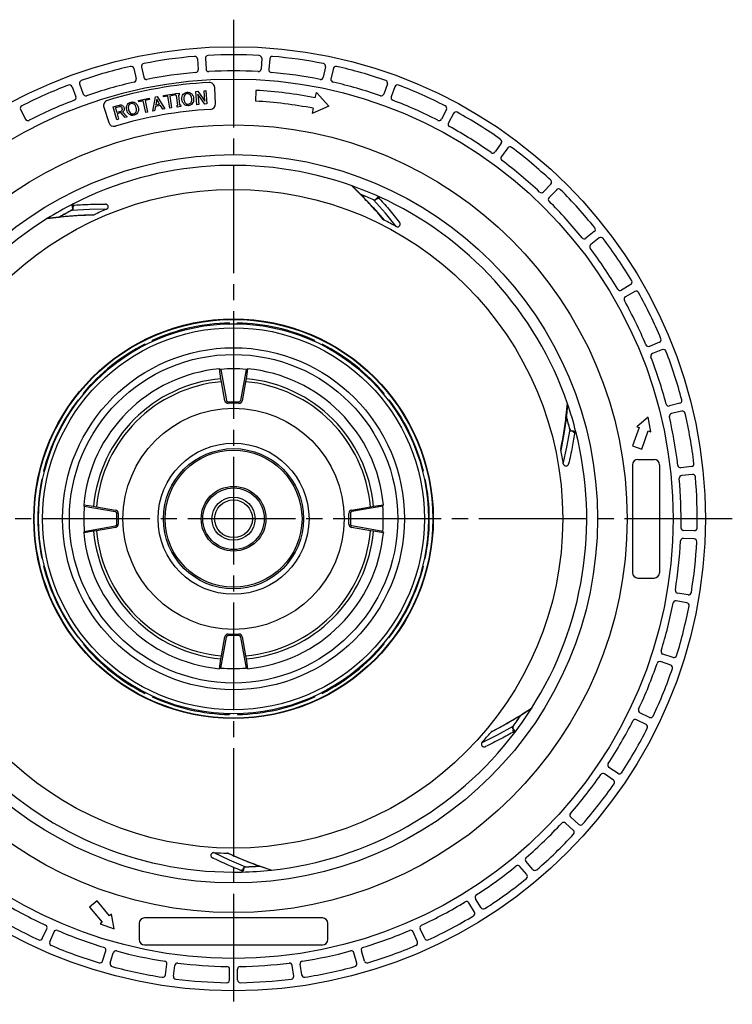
# Model space of a CAD drawing. Header units: millimetres. Extents: x 0 to 594, y 0 to 420.
# Tile 2 of 4: x 87 to 219, y 142 to 325. Entities that reach past the tile are written whole.
import ezdxf

# ---------------------------------------------------------------- set-up
doc = ezdxf.new("R2010")
doc.units = ezdxf.units.MM
doc.linetypes.add('CENTER', pattern=[27, 20, -2, 3, -2])

msp = doc.modelspace()

# ---------------------------------------------------------------- linework, layer by layer
at = {"color": 7, "linetype": 'CENTER'}
for p, q in [((127, 325), (127, 140)), ((219.5, 232.5), (34.5, 232.5))]:
    msp.add_line(p, q, dxfattribs=at)
at = {"color": 7}
for p, q in [((120.29, 317.73), (120.45, 315.74)), ((121.78, 317.84), (121.9, 315.84)), ((132.22, 317.84), (132.1, 315.84)), ((133.71, 317.73), (133.55, 315.74)), ((108.49, 315.97), (108.93, 314.02)), ((109.95, 316.28), (110.35, 314.32)), ((144.05, 316.28), (143.65, 314.32)), ((145.51, 315.97), (145.07, 314.02)), ((97.06, 312.58), (97.76, 310.71)), ((98.46, 313.09), (99.13, 311.21)), ((123.64, 309.42), (123.51, 312.42)), ((155.54, 313.09), (154.87, 311.21)), ((156.94, 312.58), (156.24, 310.71)), ((109.4, 310.05), (111.34, 310.47)), ((111.34, 310.47), (111.4, 310.2)), ((112.01, 308.07), (112.53, 310.71)), ((112.53, 310.71), (112.81, 310.76)), ((112.75, 310.26), (112.57, 309.22)), ((113.3, 309.35), (112.75, 310.26)), ((112.81, 310.76), (114.23, 308.48)), ((113.99, 310.95), (115.96, 311.25)), ((114.03, 310.68), (113.99, 310.95)), ((114.84, 310.8), (114.03, 310.68)), ((115.17, 308.62), (114.84, 310.8)), ((116, 310.98), (115.18, 310.85)), ((115.18, 310.85), (115.51, 308.67)), ((115.96, 311.25), (116, 310.98)), ((116.24, 311.29), (116.89, 311.37)), ((116.29, 310.94), (116.24, 311.29)), ((116.43, 310.96), (116.29, 310.94)), ((116.67, 309.17), (116.43, 310.96)), ((116.93, 311.03), (116.78, 311.01)), ((116.78, 311.01), (117.01, 309.21)), ((116.89, 311.37), (116.93, 311.03)), ((120.01, 311.72), (120.38, 311.74)), ((120.2, 309.24), (120.01, 311.72)), ((120.38, 311.74), (121.68, 309.88)), ((121.7, 309.36), (120.39, 311.22)), ((120.39, 311.22), (120.54, 309.27)), ((121.53, 311.83), (121.87, 311.86)), ((121.68, 309.88), (121.53, 311.83)), ((121.87, 311.86), (122.06, 309.38)), ((131.16, 311.89), (131.06, 309.89)), ((142.17, 310.54), (142.36, 311.52)), ((142.36, 311.52), (144.66, 308.99)), ((102.95, 308.79), (103.85, 305.93)), ((104.67, 308.83), (105.86, 309.17)), ((105.34, 306.45), (104.67, 308.83)), ((105.87, 308.87), (105.09, 308.65)), ((105.09, 308.65), (105.32, 307.84)), ((109.46, 309.78), (109.4, 310.05)), ((110.25, 309.95), (109.46, 309.78)), ((110.71, 307.8), (110.25, 309.95)), ((111.4, 310.2), (110.59, 310.02)), ((110.59, 310.02), (111.06, 307.87)), ((112.52, 308.92), (112.35, 308.13)), ((113.45, 309.09), (112.52, 308.92)), ((112.57, 309.22), (113.3, 309.35)), ((113.89, 308.42), (113.45, 309.09)), ((114.23, 308.48), (113.89, 308.42)), ((115.51, 308.67), (115.17, 308.62)), ((116.53, 309.15), (116.67, 309.17)), ((116.57, 308.81), (116.53, 309.15)), ((117.22, 308.89), (116.57, 308.81)), ((117.01, 309.21), (117.17, 309.23)), ((117.17, 309.23), (117.22, 308.89)), ((120.54, 309.27), (120.2, 309.24)), ((122.06, 309.38), (121.7, 309.36)), ((144.66, 308.99), (141.6, 307.59)), ((141.79, 308.58), (141.6, 307.59)), ((87.52, 308.34), (88.44, 306.56)), ((105.32, 307.84), (106.14, 308.07)), ((106.12, 307.77), (105.39, 307.57)), ((105.39, 307.57), (105.68, 306.54)), ((106.91, 306.89), (106.12, 307.77)), ((106.41, 307.91), (107.26, 306.99)), ((107.26, 306.99), (106.91, 306.89)), ((111.06, 307.87), (110.71, 307.8)), ((112.35, 308.13), (112.01, 308.07)), ((166.48, 308.34), (165.56, 306.56)), ((167.8, 307.64), (166.84, 305.88)), ((105.68, 306.54), (105.34, 306.45)), ((176.65, 302.11), (175.49, 300.48)), ((177.86, 301.23), (176.67, 299.62)), ((150.5, 292.67), (148.87, 294.27)), ((148.98, 294.2), (150.53, 292.68)), ((185.85, 294.52), (184.48, 293.07)), ((150.68, 292.55), (152.88, 290.22)), ((186.93, 293.48), (185.52, 292.06)), ((152.88, 290.22), (154.92, 287.86)), ((155.17, 289.12), (152.97, 291.6)), ((94.61, 288.39), (92.34, 288.12)), ((92.46, 288.15), (94.62, 288.41)), ((94.81, 288.46), (98.01, 288.72)), ((100.3, 289.82), (96.98, 289.65)), ((98.01, 288.72), (101.13, 288.84)), ((103.45, 289.85), (100.3, 289.82)), ((157.15, 286.67), (155.17, 289.12)), ((193.91, 285.72), (192.35, 284.48)), ((194.83, 284.55), (193.24, 283.33)), ((200.67, 275.89), (198.94, 274.88)), ((201.41, 274.6), (199.67, 273.62)), ((126.25, 268.64), (126.25, 268.79)), ((127.75, 268.64), (127.75, 268.79)), ((110.64, 264.74), (110.58, 264.87)), ((111.99, 265.39), (111.93, 265.52)), ((142.01, 265.39), (142.07, 265.52)), ((143.36, 264.74), (143.42, 264.87)), ((205.99, 265.22), (204.14, 264.45)), ((206.55, 263.84), (204.69, 263.1)), ((124.67, 258.46), (124.41, 260.29)), ((124.41, 260.29), (124.42, 260.29)), ((124.42, 260.29), (124.46, 260.21)), ((124.66, 260.18), (125.68, 254.42)), ((129.34, 260.18), (128.32, 254.42)), ((129.59, 260.29), (129.33, 258.46)), ((129.54, 260.21), (129.58, 260.29)), ((129.58, 260.29), (129.59, 260.29)), ((124.77, 257.9), (124.67, 258.46)), ((124.78, 257.9), (124.77, 257.9)), ((125.4, 254.37), (124.78, 257.9)), ((129.22, 257.9), (128.6, 254.37)), ((129.23, 257.9), (129.22, 257.9)), ((129.33, 258.46), (129.23, 257.9)), ((99.21, 255.62), (99.09, 255.71)), ((154.79, 255.62), (154.91, 255.71)), ((98.28, 254.45), (98.16, 254.54)), ((126, 254.17), (128, 254.17)), ((155.72, 254.45), (155.84, 254.54)), ((188.7, 251.64), (188.93, 253.91)), ((188.94, 253.79), (188.72, 251.62)), ((209.78, 253.91), (207.84, 253.41)), ((210.14, 252.46), (208.19, 251.99)), ((188.72, 251.43), (188.26, 248.25)), ((203.9, 251.34), (201.77, 249.55)), ((204.38, 248.61), (203.9, 251.34)), ((188.26, 248.25), (187.69, 245.18)), ((188.83, 245.78), (189.4, 249.05)), ((202.23, 249.39), (201, 246.01)), ((201.77, 249.55), (202.23, 249.39)), ((202.69, 245.39), (203.92, 248.77)), ((203.92, 248.77), (204.38, 248.61)), ((188.16, 242.7), (188.83, 245.78)), ((201, 246.01), (202.69, 245.39)), ((161.79, 242.86), (161.65, 242.82)), ((202, 243.5), (205, 243.5)), ((91.93, 241.27), (91.78, 241.31)), ((162.07, 241.27), (162.22, 241.31)), ((201, 242.5), (201, 222.5)), ((206, 242.5), (206, 222.5)), ((211.95, 242.18), (209.96, 241.95)), ((91.6, 239.81), (91.45, 239.84)), ((162.4, 239.81), (162.55, 239.84)), ((212.1, 240.69), (210.11, 240.5)), ((99.21, 235.09), (101.04, 234.83)), ((99.21, 235.08), (99.21, 235.09)), ((99.29, 235.04), (99.21, 235.08)), ((99.32, 234.84), (105.08, 233.82)), ((101.04, 234.83), (101.6, 234.73)), ((101.6, 234.73), (101.6, 234.72)), ((101.6, 234.72), (105.13, 234.1)), ((148.87, 234.1), (152.4, 234.72)), ((154.68, 234.84), (148.92, 233.82)), ((152.4, 234.73), (152.96, 234.83)), ((152.4, 234.72), (152.4, 234.73)), ((152.96, 234.83), (154.79, 235.09)), ((154.79, 235.08), (154.71, 235.04)), ((154.79, 235.09), (154.79, 235.08)), ((105.33, 231.5), (105.33, 233.5)), ((148.67, 233.5), (148.67, 231.5)), ((101.04, 230.17), (99.21, 229.91)), ((99.21, 229.92), (99.29, 229.96)), ((99.32, 230.16), (105.08, 231.18)), ((101.6, 230.27), (101.04, 230.17)), ((105.13, 230.9), (101.6, 230.28)), ((101.6, 230.28), (101.6, 230.27)), ((152.4, 230.28), (148.87, 230.9)), ((154.68, 230.16), (148.92, 231.18)), ((152.4, 230.27), (152.4, 230.28)), ((152.96, 230.17), (152.4, 230.27)), ((154.79, 229.91), (152.96, 230.17)), ((154.71, 229.96), (154.79, 229.92)), ((212.47, 230.26), (210.47, 230.31)), ((99.21, 229.91), (99.21, 229.92)), ((154.79, 229.92), (154.79, 229.91)), ((212.42, 228.77), (210.42, 228.86)), ((91.6, 225.19), (91.45, 225.16)), ((162.4, 225.19), (162.55, 225.16)), ((91.93, 223.73), (91.78, 223.69)), ((162.07, 223.73), (162.22, 223.69)), ((202, 221.5), (205, 221.5)), ((211.07, 216.92), (209.1, 217.28)), ((211.33, 218.39), (209.35, 218.72)), ((98.28, 210.55), (98.16, 210.46)), ((124.66, 204.82), (125.68, 210.58)), ((124.78, 207.1), (125.4, 210.63)), ((128, 210.83), (126, 210.83)), ((128.32, 210.58), (129.34, 204.82)), ((128.6, 210.63), (129.22, 207.1)), ((155.72, 210.55), (155.84, 210.46)), ((99.21, 209.38), (99.09, 209.29)), ((154.79, 209.38), (154.91, 209.29)), ((124.41, 204.71), (124.67, 206.54)), ((124.67, 206.54), (124.77, 207.1)), ((124.77, 207.1), (124.78, 207.1)), ((129.22, 207.1), (129.23, 207.1)), ((129.23, 207.1), (129.33, 206.54)), ((129.33, 206.54), (129.59, 204.71)), ((208.54, 206.79), (206.63, 207.39)), ((124.42, 204.71), (124.41, 204.71)), ((124.46, 204.79), (124.42, 204.71)), ((129.58, 204.71), (129.54, 204.79)), ((129.59, 204.71), (129.58, 204.71)), ((208.08, 205.37), (206.18, 206.01)), ((110.64, 200.26), (110.58, 200.13)), ((111.99, 199.61), (111.93, 199.48)), ((142.01, 199.61), (142.07, 199.48)), ((143.36, 200.26), (143.42, 200.13)), ((182.27, 197.34), (180.43, 196.17)), ((180.44, 196.2), (182.36, 197.43)), ((126.25, 196.36), (126.25, 196.21)), ((127.75, 196.36), (127.75, 196.21)), ((180.28, 196.05), (177.51, 194.43)), ((204.17, 195.69), (202.36, 196.55)), ((177.51, 194.43), (174.76, 192.96)), ((175.93, 192.44), (178.84, 194.03)), ((203.52, 194.35), (201.73, 195.24)), ((173.1, 191.05), (175.93, 192.44)), ((198.3, 185.31), (196.63, 186.41)), ((197.46, 184.07), (195.81, 185.21)), ((191.03, 175.85), (189.54, 177.17)), ((190.04, 174.74), (188.56, 176.09)), ((123.34, 170.61), (126.19, 169.27)), ((128.72, 169.27), (125.86, 170.51)), ((126.19, 169.27), (129.25, 167.98)), ((131.72, 168.12), (128.72, 169.27)), ((133.97, 167.37), (131.91, 168.07)), ((131.93, 168.09), (134.09, 167.35)), ((181.38, 166.53), (180.11, 168.07)), ((182.53, 167.49), (181.23, 169.01)), ((101.7, 161.66), (100.32, 160.5)), ((104.01, 158.9), (101.7, 161.66)), ((171.67, 159.6), (170.63, 161.31)), ((172.94, 160.39), (171.86, 162.08)), ((100.32, 160.5), (102.63, 157.75)), ((104.38, 159.22), (104.01, 158.9)), ((104.86, 156.49), (104.38, 159.22)), ((102.63, 157.75), (102.26, 157.43)), ((102.26, 157.43), (104.86, 156.49)), ((109.5, 157.5), (109.5, 154.5)), ((143.5, 158.5), (110.5, 158.5)), ((144.5, 154.5), (144.5, 157.5)), ((91.54, 154.7), (92.37, 156.52)), ((92.91, 154.09), (93.71, 155.93)), ((161.09, 154.09), (160.29, 155.93)), ((162.46, 154.7), (161.63, 156.52)), ((110.5, 153.5), (143.5, 153.5)), ((102.72, 150.52), (103.29, 152.44)), ((104.15, 150.11), (104.69, 152.04)), ((149.85, 150.11), (149.31, 152.04)), ((151.28, 150.52), (150.71, 152.44)), ((114.36, 147.94), (114.66, 149.92)), ((115.84, 147.73), (116.1, 149.72)), ((138.16, 147.73), (137.9, 149.72)), ((139.64, 147.94), (139.34, 149.92)), ((126.25, 147), (126.27, 149)), ((127.75, 147), (127.73, 149))]:
    msp.add_line(p, q, dxfattribs=at)
at = {"color": 7, "flags": 128}
for points in [[(150.69, 292.57), (150.68, 292.57), (150.68, 292.56), (150.68, 292.56), (150.68, 292.56), (150.68, 292.56), (150.68, 292.56), (150.68, 292.56), (150.68, 292.55)], [(152.98, 291.62), (152.97, 291.61), (152.97, 291.61), (152.97, 291.61), (152.97, 291.61), (152.97, 291.6), (152.97, 291.6), (152.97, 291.6), (152.97, 291.6)], [(94.8, 288.47), (94.8, 288.47), (94.81, 288.47), (94.81, 288.46), (94.81, 288.46), (94.81, 288.46), (94.81, 288.46), (94.81, 288.46), (94.81, 288.46)], [(96.98, 289.67), (96.98, 289.66), (96.98, 289.66), (96.98, 289.66), (96.98, 289.66), (96.98, 289.65), (96.98, 289.65), (96.98, 289.65), (96.98, 289.65)], [(188.73, 251.44), (188.73, 251.43), (188.73, 251.43), (188.72, 251.43), (188.72, 251.43), (188.72, 251.43), (188.72, 251.43), (188.72, 251.43), (188.72, 251.43)], [(189.41, 249.05), (189.41, 249.05), (189.41, 249.05), (189.41, 249.05), (189.4, 249.05), (189.4, 249.05), (189.4, 249.05), (189.4, 249.05), (189.4, 249.05)], [(180.29, 196.04), (180.29, 196.04), (180.29, 196.04), (180.29, 196.05), (180.28, 196.05), (180.28, 196.05), (180.28, 196.05), (180.28, 196.05), (180.28, 196.05)], [(178.85, 194.02), (178.85, 194.02), (178.85, 194.03), (178.85, 194.03), (178.84, 194.03), (178.84, 194.03), (178.84, 194.03), (178.84, 194.03), (178.84, 194.03)], [(131.72, 168.1), (131.72, 168.1), (131.72, 168.11), (131.72, 168.11), (131.72, 168.11), (131.72, 168.12), (131.72, 168.12), (131.72, 168.12), (131.72, 168.12)]]:
    msp.add_lwpolyline(points, dxfattribs=at)
at = {"color": 7}
for radius in [87.5, 81.5, 73, 67.5, 61.05, 37.04, 36.95, 36.15, 35.4, 31.7, 30.45, 20.5, 14, 13, 12.7, 6, 5.7, 4, 3.5]:
    msp.add_circle((127, 232.5), radius, dxfattribs=at)
for centre, radius, start, end in [((127, 232.5), 86, 94.8351, 101.1649), ((119.79, 317.7), 0.5, 4.5, 94.8351), ((122.28, 317.87), 0.5, 93.1649, 183.5), ((127, 232.5), 86, 86.8351, 93.1649), ((131.72, 317.87), 0.5, 356.5, 86.8351), ((134.21, 317.7), 0.5, 85.1649, 175.5), ((127, 232.5), 86, 78.8351, 85.1649), ((127, 232.5), 86, 102.8351, 109.1649), ((108.01, 315.86), 0.5, 12.5, 102.8351), ((110.44, 316.38), 0.5, 101.1649, 191.5), ((119.95, 315.7), 0.5, 274.8431, 4.5), ((122.4, 315.87), 0.5, 183.5, 273.1569), ((131.6, 315.87), 0.5, 266.8431, 356.5), ((134.05, 315.7), 0.5, 175.5, 265.1569), ((143.56, 316.38), 0.5, 348.5, 78.8351), ((145.99, 315.86), 0.5, 77.1649, 167.5), ((127, 232.5), 86, 70.8351, 77.1649), ((108.44, 313.91), 0.5, 282.8431, 12.5), ((110.84, 314.42), 0.5, 191.5, 281.1569), ((127, 232.5), 83, 94.8431, 101.1569), ((127, 232.5), 83, 86.8431, 93.1569), ((127, 232.5), 83, 78.8431, 85.1569), ((143.16, 314.42), 0.5, 258.8431, 348.5), ((145.56, 313.91), 0.5, 167.5, 257.1569), ((127, 232.5), 86, 110.8351, 117.1649), ((96.59, 312.41), 0.5, 20.5, 110.8351), ((98.93, 313.26), 0.5, 109.1649, 199.5), ((127, 232.5), 83, 102.8431, 109.1569), ((127, 232.5), 81, 93.2162, 106.7838), ((122.51, 312.37), 1, 2.5, 93.2162), ((127, 232.5), 83, 70.8431, 77.1569), ((155.07, 313.26), 0.5, 340.5, 70.8351), ((157.41, 312.41), 0.5, 69.1649, 159.5), ((127, 232.5), 86, 62.8351, 69.1649), ((97.29, 310.54), 0.5, 290.8431, 20.5), ((99.6, 311.38), 0.5, 199.5, 289.1569), ((127, 232.5), 79.5, 79, 87), ((154.4, 311.38), 0.5, 250.8431, 340.5), ((156.71, 310.54), 0.5, 159.5, 249.1569), ((87.96, 308.57), 0.5, 117.1649, 207.5), ((127, 232.5), 83, 110.8431, 117.1569), ((103.9, 309.09), 1, 106.7838, 197.5), ((122.64, 309.38), 1, 273.2441, 2.5), ((127, 232.5), 77.5, 79, 87), ((127, 232.5), 83, 62.8431, 69.1569), ((166.04, 308.57), 0.5, 332.5, 62.8351), ((127, 232.5), 76, 93.2441, 106.7559), ((168.24, 307.4), 0.5, 61.1649, 151.5), ((127, 232.5), 86, 54.8351, 61.1649), ((88.89, 306.79), 0.5, 207.5, 297.1569), ((104.8, 306.23), 1, 197.5, 286.7559), ((165.11, 306.79), 0.5, 242.8431, 332.5), ((167.28, 305.64), 0.5, 151.5, 241.1569), ((127, 232.5), 83, 54.8431, 61.1569), ((176.24, 302.4), 0.5, 324.5, 54.8351), ((178.26, 300.93), 0.5, 53.1649, 143.5), ((127, 232.5), 86, 46.8351, 53.1649), ((175.08, 300.77), 0.5, 234.8431, 324.5), ((177.07, 299.32), 0.5, 143.5, 233.1569), ((127, 232.5), 65.5, 70.3957, 117.0861), ((127, 232.5), 83, 46.8431, 53.1569), ((127, 232.5), 65.5, 65.6575, 70.3957), ((185.49, 294.86), 0.5, 316.5, 46.8351), ((150.51, 292.7), 0.0252, 242.6818, 308.4622), ((127, 232.5), 64.55, 66.2799, 68.4806), ((127, 232.5), 64.57, 66.2799, 68.4806), ((127, 232.5), 65.5, 18.9671, 65.6575), ((184.11, 293.41), 0.5, 226.8431, 316.5), ((185.88, 291.7), 0.5, 135.5, 225.1569), ((187.28, 293.13), 0.5, 45.1649, 135.5), ((127, 232.5), 86, 38.8351, 45.1649), ((127, 232.5), 65.5, 117.0861, 121.8243), ((97.13, 290.22), 0.0567, 289.2232, 359.4592), ((153.5, 291.84), 0.0567, 237.7981, 308.0304), ((127, 232.5), 83, 38.8431, 45.1569), ((94.6, 288.41), 0.0252, 294.1131, 359.8868), ((127, 232.5), 64.57, 117.7085, 119.9092), ((127, 232.5), 64.55, 117.7085, 119.9092), ((127, 232.5), 62, 112.3263, 114.6628), ((127, 232.5), 65.5, 121.8243, 168.5146), ((127, 232.5), 62, 60.8978, 63.2342), ((193.6, 286.12), 0.5, 308.5, 38.8351), ((192.04, 284.87), 0.5, 218.8431, 308.5), ((193.55, 282.93), 0.5, 127.5, 217.1569), ((195.13, 284.15), 0.5, 37.1649, 127.5), ((127, 232.5), 86, 30.8351, 37.1649), ((127, 232.5), 83, 30.8431, 37.1569), ((200.41, 276.32), 0.5, 300.5, 30.8351), ((198.69, 275.31), 0.5, 210.8431, 300.5), ((201.66, 274.17), 0.5, 29.1649, 119.5), ((127, 232.5), 86, 22.8351, 29.1649), ((199.92, 273.18), 0.5, 119.5, 209.1569), ((127, 232.5), 83, 22.8431, 29.1569), ((127, 232.5), 36.3, 91.1839, 114.5304), ((127, 232.5), 36.3, 65.4696, 88.8161), ((127, 232.5), 36.3, 116.8982, 140.2447), ((127, 232.5), 36.3, 39.7553, 63.1018), ((203.95, 264.92), 0.5, 202.8431, 292.5), ((205.8, 265.68), 0.5, 292.5, 22.8351), ((204.87, 262.64), 0.5, 111.5, 201.1569), ((206.73, 263.37), 0.5, 21.1649, 111.5), ((127, 232.5), 86, 14.8351, 21.1649), ((127, 232.5), 83, 14.8431, 21.1569), ((127, 232.5), 27.91, 95.315, 174.685), ((127, 232.5), 27.78, 85.1765, 94.8235), ((127, 232.5), 27.91, 5.315, 84.685), ((127, 232.5), 26.06, 95.1316, 174.8684), ((127, 232.5), 25.5, 95.0243, 174.9757), ((127, 232.5), 25.5, 5.0243, 84.9757), ((127, 232.5), 26.06, 5.1316, 84.8684), ((127, 232.5), 36.3, 142.6125, 165.959), ((125.98, 254.48), 0.594, 190, 272.6446), ((127, 232.5), 21.41, 87.3554, 92.6446), ((128.02, 254.48), 0.594, 267.3554, 350), ((127, 232.5), 36.3, 14.041, 37.3875), ((127, 232.5), 65.5, 14.2289, 18.9671), ((207.71, 253.89), 0.5, 194.8431, 284.5), ((209.65, 254.39), 0.5, 284.5, 14.8351), ((208.31, 251.51), 0.5, 103.5, 193.1569), ((210.25, 251.97), 0.5, 13.1649, 103.5), ((127, 232.5), 86, 6.8351, 13.1649), ((188.72, 251.65), 0.0252, 191.2569, 257.0268), ((127, 232.5), 64.55, 14.8513, 17.0521), ((127, 232.5), 64.57, 14.8513, 17.0521), ((127, 232.5), 83, 6.8431, 13.1569), ((127, 232.5), 65.5, 327.5386, 14.2289), ((189.92, 248.78), 0.0567, 186.3641, 256.6), ((127, 232.5), 62, 9.4692, 11.8057), ((202, 242.5), 1, 90, 180), ((205, 242.5), 1, 0, 90), ((211.89, 242.68), 0.5, 276.5, 6.8351), ((209.91, 242.45), 0.5, 186.8431, 276.5), ((127, 232.5), 36.3, 168.3267, 191.6733), ((127, 232.5), 36.3, 348.3267, 11.6733), ((210.16, 240.01), 0.5, 95.5, 185.1569), ((127, 232.5), 83, 358.8431, 5.1569), ((212.15, 240.2), 0.5, 5.1649, 95.5), ((127, 232.5), 86, 358.8351, 5.1649), ((127, 232.5), 27.78, 175.1765, 184.8235), ((105.02, 233.52), 0.594, 357.3554, 80), ((148.98, 233.52), 0.594, 100, 182.6446), ((127, 232.5), 27.78, 355.1765, 4.8235), ((127, 232.5), 21.41, 177.3554, 182.6446), ((127, 232.5), 21.41, 357.3554, 2.6446), ((127, 232.5), 26.06, 185.1316, 264.8684), ((127, 232.5), 25.5, 185.0243, 264.9757), ((105.02, 231.48), 0.594, 280, 2.6446), ((127, 232.5), 25.5, 275.0243, 354.9757), ((127, 232.5), 26.06, 275.1316, 354.8684), ((148.98, 231.48), 0.594, 177.3554, 260), ((210.48, 230.81), 0.5, 178.8431, 268.5), ((212.48, 230.76), 0.5, 268.5, 358.8351), ((127, 232.5), 27.91, 185.315, 264.685), ((127, 232.5), 27.91, 275.315, 354.685), ((127, 232.5), 83, 350.8431, 357.1569), ((210.4, 228.36), 0.5, 87.5, 177.1569), ((127, 232.5), 86, 350.8351, 357.1649), ((212.4, 228.27), 0.5, 357.1649, 87.5), ((127, 232.5), 36.3, 194.041, 217.3875), ((127, 232.5), 36.3, 322.6125, 345.959), ((202, 222.5), 1, 180, 270), ((205, 222.5), 1, 270, 0), ((209.44, 219.21), 0.5, 170.8431, 260.5), ((209.01, 216.79), 0.5, 79.5, 169.1569), ((211.41, 218.88), 0.5, 260.5, 350.8351), ((127, 232.5), 83, 342.8431, 349.1569), ((127, 232.5), 86, 342.8351, 349.1649), ((210.98, 216.43), 0.5, 349.1649, 79.5), ((125.98, 210.52), 0.594, 87.3554, 170), ((127, 232.5), 21.41, 267.3554, 272.6446), ((128.02, 210.52), 0.594, 10, 92.6446), ((127, 232.5), 36.3, 219.7553, 243.1018), ((127, 232.5), 36.3, 296.8982, 320.2447), ((206.78, 207.87), 0.5, 162.8431, 252.5), ((208.69, 207.27), 0.5, 252.5, 342.8351), ((127, 232.5), 27.78, 265.1765, 274.8235), ((127, 232.5), 83, 334.8431, 341.1569), ((127, 232.5), 86, 334.8351, 341.1649), ((206.02, 205.53), 0.5, 71.5, 161.1569), ((207.92, 204.9), 0.5, 341.1649, 71.5), ((127, 232.5), 36.3, 245.4696, 268.8161), ((127, 232.5), 36.3, 271.1839, 294.5304), ((127, 232.5), 65.5, 322.8004, 327.5386), ((202.58, 197), 0.5, 154.8431, 244.5), ((127, 232.5), 64.55, 323.4228, 325.6235), ((127, 232.5), 64.57, 323.4228, 325.6235), ((180.45, 196.18), 0.0252, 139.8139, 205.6025), ((201.5, 194.8), 0.5, 63.5, 153.1569), ((204.38, 196.14), 0.5, 244.5, 334.8351), ((178.95, 193.46), 0.0567, 134.944, 205.1709), ((127, 232.5), 83, 326.8431, 333.1569), ((127, 232.5), 86, 326.8351, 333.1649), ((203.29, 193.9), 0.5, 333.1649, 63.5), ((127, 232.5), 65.5, 276.11, 322.8004), ((127, 232.5), 62, 318.0406, 320.3771), ((127, 232.5), 65.5, 224.6814, 271.3718), ((196.9, 186.83), 0.5, 146.8431, 236.5), ((127, 232.5), 83, 318.8431, 325.1569), ((195.53, 184.79), 0.5, 55.5, 145.1569), ((198.57, 185.73), 0.5, 236.5, 326.8351), ((127, 232.5), 86, 318.8351, 325.1649), ((197.18, 183.66), 0.5, 325.1649, 55.5), ((189.87, 177.55), 0.5, 138.8431, 228.5), ((127, 232.5), 83, 310.8431, 317.1569), ((188.22, 175.72), 0.5, 47.5, 137.1569), ((191.37, 176.22), 0.5, 228.5, 318.8351), ((127, 232.5), 86, 310.8351, 317.1649), ((189.7, 174.37), 0.5, 317.1649, 47.5), ((127, 232.5), 62, 266.6121, 268.9485), ((127, 232.5), 64.55, 271.9942, 274.1949), ((127, 232.5), 64.57, 271.9942, 274.1949), ((112.11, 167.38), 17.15, 1.9641, 2.0226), ((131.93, 168.06), 0.0252, 88.4123, 154.1623), ((127, 232.5), 83, 302.8431, 309.1569), ((179.73, 167.75), 0.5, 39.5, 129.1569), ((181.61, 169.33), 0.5, 130.8431, 220.5), ((127, 232.5), 65.5, 271.3718, 276.11), ((128.87, 167.54), 0.0567, 83.5092, 153.7458), ((181, 166.21), 0.5, 309.1649, 39.5), ((182.91, 167.81), 0.5, 220.5, 310.8351), ((127, 232.5), 86, 302.8351, 309.1649), ((172.29, 162.35), 0.5, 122.8431, 212.5), ((127, 232.5), 83, 238.8431, 245.1569), ((127, 232.5), 83, 294.8431, 301.1569), ((170.2, 161.04), 0.5, 31.5, 121.1569), ((127, 232.5), 86, 238.8351, 245.1649), ((127, 232.5), 86, 294.8351, 301.1649), ((171.25, 159.34), 0.5, 301.1649, 31.5), ((173.36, 160.66), 0.5, 212.5, 302.8351), ((91.92, 156.73), 0.5, 335.5, 65.1569), ((110.5, 157.5), 1, 90, 180), ((143.5, 157.5), 1, 0, 90), ((162.08, 156.73), 0.5, 114.8431, 204.5), ((94.16, 155.73), 0.5, 66.8431, 156.5), ((127, 232.5), 83, 246.8431, 253.1569), ((127, 232.5), 83, 286.8431, 293.1569), ((159.84, 155.73), 0.5, 23.5, 113.1569), ((91.09, 154.91), 0.5, 245.1649, 335.5), ((93.37, 153.89), 0.5, 156.5, 246.8351), ((127, 232.5), 86, 246.8351, 253.1649), ((110.5, 154.5), 1, 180, 270), ((143.5, 154.5), 1, 270, 0), ((127, 232.5), 86, 286.8351, 293.1649), ((160.63, 153.89), 0.5, 293.1649, 23.5), ((162.91, 154.91), 0.5, 204.5, 294.8351), ((102.81, 152.58), 0.5, 343.5, 73.1569), ((105.17, 151.9), 0.5, 74.8431, 164.5), ((127, 232.5), 83, 254.8431, 261.1569), ((127, 232.5), 83, 278.8431, 285.1569), ((148.83, 151.9), 0.5, 15.5, 105.1569), ((151.19, 152.58), 0.5, 106.8431, 196.5), ((102.24, 150.66), 0.5, 253.1649, 343.5), ((104.63, 149.98), 0.5, 164.5, 254.8351), ((114.16, 149.99), 0.5, 351.5, 81.1569), ((116.6, 149.65), 0.5, 82.8431, 172.5), ((127, 232.5), 83, 262.8431, 269.1569), ((127, 232.5), 83, 270.8431, 277.1569), ((137.4, 149.65), 0.5, 7.5, 97.1569), ((139.84, 149.99), 0.5, 98.8431, 188.5), ((149.37, 149.98), 0.5, 285.1649, 15.5), ((151.76, 150.66), 0.5, 196.5, 286.8351), ((127, 232.5), 86, 254.8351, 261.1649), ((113.87, 148.01), 0.5, 261.1649, 351.5), ((125.77, 149.01), 0.5, 359.5, 89.1569), ((128.23, 149.01), 0.5, 90.8431, 180.5), ((140.13, 148.01), 0.5, 188.5, 278.8351), ((127, 232.5), 86, 278.8351, 285.1649), ((116.34, 147.67), 0.5, 172.5, 262.8351), ((127, 232.5), 86, 262.8351, 269.1649), ((125.75, 147.01), 0.5, 269.1649, 359.5), ((128.25, 147.01), 0.5, 180.5, 270.8351), ((127, 232.5), 86, 270.8351, 277.1649), ((137.66, 147.67), 0.5, 277.1649, 7.5)]:
    msp.add_arc(centre, radius, start, end, dxfattribs=at)
for points, knots in [([(117.44, 310.19), (117.43, 310.39), (117.41, 310.75), (117.6, 311.05), (117.68, 311.18)], [0, 0, 0, 0, 0.560254, 1, 1, 1, 1]), ([(117.68, 311.18), (117.79, 311.29), (117.99, 311.49), (118.26, 311.54), (118.38, 311.56)], [0, 0, 0, 0, 0.5591604, 1, 1, 1, 1]), ([(117.94, 311.02), (117.87, 310.88), (117.75, 310.63), (117.77, 310.35), (117.78, 310.23)], [0, 0, 0, 0, 0.557284, 1, 1, 1, 1]), ([(118.41, 311.29), (118.31, 311.26), (118.12, 311.22), (118, 311.08), (117.94, 311.02)], [0, 0, 0, 0, 0.558603, 1, 1, 1, 1]), ([(118.38, 311.56), (118.53, 311.56), (118.81, 311.56), (119.04, 311.41), (119.14, 311.34)], [0, 0, 0, 0, 0.559174, 1, 1, 1, 1]), ([(118.92, 311.12), (118.83, 311.18), (118.68, 311.29), (118.49, 311.29), (118.41, 311.29)], [0, 0, 0, 0, 0.559723, 1, 1, 1, 1]), ([(119.25, 310.39), (119.22, 310.55), (119.19, 310.82), (119, 311.03), (118.92, 311.12)], [0, 0, 0, 0, 0.561181, 1, 1, 1, 1]), ([(119.08, 309.6), (119.13, 309.67), (119.21, 309.8), (119.27, 310.07), (119.25, 310.27), (119.25, 310.39)], [0, 0, 0, 0, 0.2796179, 0.5597572, 1, 1, 1, 1]), ([(119.14, 311.34), (119.28, 311.19), (119.51, 310.93), (119.57, 310.58), (119.59, 310.43)], [0, 0, 0, 0, 0.5580927, 1, 1, 1, 1]), ([(119.59, 310.43), (119.6, 310.23), (119.62, 309.88), (119.43, 309.58), (119.35, 309.44)], [0, 0, 0, 0, 0.560251, 1, 1, 1, 1]), ([(105.86, 309.17), (105.96, 309.18), (106.14, 309.22), (106.3, 309.15), (106.37, 309.11)], [0, 0, 0, 0, 0.55961, 1, 1, 1, 1]), ([(106.16, 308.84), (106.11, 308.87), (106.01, 308.9), (105.91, 308.88), (105.87, 308.87)], [0, 0, 0, 0, 0.559366, 1, 1, 1, 1]), ([(106.36, 308.57), (106.34, 308.63), (106.3, 308.74), (106.2, 308.81), (106.16, 308.84)], [0, 0, 0, 0, 0.560152, 1, 1, 1, 1]), ([(106.35, 308.23), (106.36, 308.26), (106.38, 308.32), (106.39, 308.44), (106.37, 308.52), (106.36, 308.57)], [0, 0, 0, 0, 0.279585, 0.559703, 1, 1, 1, 1]), ([(106.37, 309.11), (106.46, 309.05), (106.61, 308.93), (106.67, 308.74), (106.69, 308.66)], [0, 0, 0, 0, 0.558079, 1, 1, 1, 1]), ([(106.69, 308.66), (106.72, 308.56), (106.76, 308.37), (106.69, 308.19), (106.65, 308.11)], [0, 0, 0, 0, 0.560305, 1, 1, 1, 1]), ([(107.2, 308.24), (107.16, 308.44), (107.1, 308.79), (107.24, 309.11), (107.31, 309.25)], [0, 0, 0, 0, 0.560255, 1, 1, 1, 1]), ([(107.31, 309.25), (107.4, 309.38), (107.57, 309.6), (107.83, 309.69), (107.95, 309.73)], [0, 0, 0, 0, 0.559131, 1, 1, 1, 1]), ([(107.59, 309.13), (107.56, 309.06), (107.49, 308.92), (107.47, 308.64), (107.51, 308.44), (107.54, 308.32)], [0, 0, 0, 0, 0.279625, 0.5597492, 1, 1, 1, 1]), ([(108.02, 309.46), (107.92, 309.42), (107.74, 309.35), (107.64, 309.2), (107.59, 309.13)], [0, 0, 0, 0, 0.558632, 1, 1, 1, 1]), ([(107.95, 309.73), (108.11, 309.75), (108.38, 309.79), (108.63, 309.66), (108.74, 309.61)], [0, 0, 0, 0, 0.559223, 1, 1, 1, 1]), ([(108.55, 309.37), (108.45, 309.41), (108.28, 309.5), (108.1, 309.47), (108.02, 309.46)], [0, 0, 0, 0, 0.559715, 1, 1, 1, 1]), ([(108.97, 308.68), (108.93, 308.83), (108.85, 309.1), (108.64, 309.29), (108.55, 309.37)], [0, 0, 0, 0, 0.561182, 1, 1, 1, 1]), ([(108.74, 309.61), (108.89, 309.48), (109.17, 309.25), (109.27, 308.91), (109.31, 308.76)], [0, 0, 0, 0, 0.558088, 1, 1, 1, 1]), ([(108.92, 307.87), (108.95, 307.95), (109.01, 308.09), (109.03, 308.37), (108.99, 308.56), (108.97, 308.68)], [0, 0, 0, 0, 0.279666, 0.559745, 1, 1, 1, 1]), ([(109.31, 308.76), (109.34, 308.57), (109.41, 308.22), (109.26, 307.89), (109.2, 307.75)], [0, 0, 0, 0, 0.560246, 1, 1, 1, 1]), ([(117.89, 309.28), (117.75, 309.43), (117.51, 309.69), (117.46, 310.04), (117.44, 310.19)], [0, 0, 0, 0, 0.558132, 1, 1, 1, 1]), ([(117.78, 310.23), (117.8, 310.08), (117.84, 309.8), (118.03, 309.59), (118.11, 309.5)], [0, 0, 0, 0, 0.561244, 1, 1, 1, 1]), ([(118.65, 309.06), (118.49, 309.06), (118.22, 309.06), (117.99, 309.22), (117.89, 309.28)], [0, 0, 0, 0, 0.55919, 1, 1, 1, 1]), ([(118.11, 309.5), (118.2, 309.44), (118.35, 309.33), (118.54, 309.34), (118.62, 309.34)], [0, 0, 0, 0, 0.559812, 1, 1, 1, 1]), ([(118.62, 309.34), (118.72, 309.36), (118.9, 309.41), (119.03, 309.54), (119.08, 309.6)], [0, 0, 0, 0, 0.558581, 1, 1, 1, 1]), ([(119.35, 309.44), (119.24, 309.33), (119.04, 309.14), (118.77, 309.09), (118.65, 309.06)], [0, 0, 0, 0, 0.559116, 1, 1, 1, 1]), ([(106.14, 308.07), (106.19, 308.09), (106.27, 308.12), (106.32, 308.2), (106.35, 308.23)], [0, 0, 0, 0, 0.559221, 1, 1, 1, 1]), ([(106.65, 308.11), (106.62, 308.06), (106.55, 307.98), (106.45, 307.93), (106.41, 307.91)], [0, 0, 0, 0, 0.558899, 1, 1, 1, 1]), ([(107.77, 307.4), (107.61, 307.52), (107.34, 307.75), (107.24, 308.09), (107.2, 308.24)], [0, 0, 0, 0, 0.5581, 1, 1, 1, 1]), ([(107.54, 308.32), (107.58, 308.17), (107.66, 307.9), (107.87, 307.72), (107.96, 307.64)], [0, 0, 0, 0, 0.561278, 1, 1, 1, 1]), ([(108.56, 307.28), (108.4, 307.26), (108.12, 307.22), (107.88, 307.34), (107.77, 307.4)], [0, 0, 0, 0, 0.559239, 1, 1, 1, 1]), ([(107.96, 307.64), (108.05, 307.59), (108.22, 307.51), (108.41, 307.53), (108.49, 307.55)], [0, 0, 0, 0, 0.5597, 1, 1, 1, 1]), ([(108.49, 307.55), (108.59, 307.58), (108.76, 307.65), (108.87, 307.81), (108.92, 307.87)], [0, 0, 0, 0, 0.55861, 1, 1, 1, 1]), ([(109.2, 307.75), (109.11, 307.63), (108.94, 307.4), (108.67, 307.32), (108.56, 307.28)], [0, 0, 0, 0, 0.5591493, 1, 1, 1, 1]), ([(150.68, 292.55), (150.65, 292.57), (150.58, 292.6), (150.53, 292.65), (150.5, 292.67)], [0, 0, 0, 0, 0.476566, 1, 1, 1, 1]), ([(154.76, 287.99), (154.08, 288.78), (152.7, 290.4), (151.25, 291.9), (150.5, 292.67)], [0, 0, 0, 0, 0.489496, 1, 1, 1, 1]), ([(150.53, 292.68), (150.55, 292.65), (150.6, 292.61), (150.66, 292.58), (150.69, 292.57)], [0, 0, 0, 0, 0.5269679, 1, 1, 1, 1]), ([(153.47, 291.79), (153.55, 291.9), (153.68, 292.07), (153.91, 292.15), (154, 292.18)], [0, 0, 0, 0, 0.615329, 1, 1, 1, 1]), ([(154.1, 292.17), (154.08, 292.17), (153.97, 292.15), (153.73, 292.05), (153.61, 291.89), (153.54, 291.79)], [0, 0, 0, 0, 0.067999, 0.437375, 1, 1, 1, 1]), ([(153.86, 292.03), (153.87, 292.02), (153.91, 291.95), (153.88, 291.86), (153.77, 291.75), (153.63, 291.78), (153.54, 291.79)], [0, 0, 0, 0, 0.0372147, 0.1772814, 0.4638594, 1, 1, 1, 1]), ([(153.83, 292.08), (154.48, 291.36), (155.84, 289.86), (157.12, 288.25), (157.79, 287.42)], [0, 0, 0, 0, 0.481369, 1, 1, 1, 1]), ([(153.97, 292.13), (153.97, 292.13), (153.98, 292.14), (154.01, 292.15), (154.05, 292.15)], [0, 0, 0, 0, 0.0447195, 1, 1, 1, 1]), ([(97.19, 290.22), (97.2, 290.16), (97.23, 290.06), (97.21, 289.9), (97.15, 289.79), (97.07, 289.7), (97.01, 289.67), (96.98, 289.65)], [0, 0, 0, 0, 0.3092, 0.543504, 0.72843, 0.881455, 1, 1, 1, 1]), ([(97.15, 290.17), (97.12, 290.29), (97.06, 290.5), (97.14, 290.73), (97.18, 290.82)], [0, 0, 0, 0, 0.6153259, 1, 1, 1, 1]), ([(97.24, 290.89), (97.23, 290.87), (97.18, 290.77), (97.11, 290.53), (97.16, 290.34), (97.19, 290.22)], [0, 0, 0, 0, 0.067998, 0.437375, 1, 1, 1, 1]), ([(97.15, 290.62), (98.12, 290.68), (100.14, 290.81), (102.19, 290.81), (103.25, 290.81)], [0, 0, 0, 0, 0.481369, 1, 1, 1, 1]), ([(97.15, 290.62), (97.19, 290.62), (97.29, 290.61), (97.35, 290.53), (97.36, 290.37), (97.26, 290.28), (97.19, 290.22)], [0, 0, 0, 0, 0.077699, 0.211876, 0.486404, 1, 1, 1, 1]), ([(97.19, 290.77), (97.19, 290.77), (97.19, 290.78), (97.21, 290.81), (97.23, 290.84)], [0, 0, 0, 0, 0.044719, 1, 1, 1, 1]), ([(103.45, 289.85), (103.5, 289.88), (103.6, 289.93), (103.71, 290.07), (103.77, 290.23), (103.77, 290.4), (103.71, 290.56), (103.6, 290.69), (103.45, 290.78), (103.33, 290.81), (103.26, 290.81), (103.25, 290.81)], [0, 0, 0, 0, 0.124429, 0.24785, 0.369621, 0.490183, 0.610775, 0.732599, 0.856321, 0.981802, 1, 1, 1, 1]), ([(153.54, 291.79), (153.5, 291.75), (153.44, 291.66), (153.31, 291.58), (153.18, 291.56), (153.06, 291.57), (153, 291.59), (152.97, 291.6)], [0, 0, 0, 0, 0.3092, 0.543505, 0.728433, 0.881456, 1, 1, 1, 1]), ([(152.98, 291.62), (153, 291.61), (153.06, 291.59), (153.16, 291.58), (153.27, 291.6), (153.39, 291.67), (153.44, 291.75), (153.47, 291.79)], [0, 0, 0, 0, 0.114663, 0.26344, 0.446274, 0.682734, 1, 1, 1, 1]), ([(100.92, 288.8), (99.89, 288.76), (97.76, 288.69), (95.67, 288.49), (94.61, 288.39)], [0, 0, 0, 0, 0.4894964, 1, 1, 1, 1]), ([(94.81, 288.46), (94.78, 288.44), (94.71, 288.41), (94.64, 288.4), (94.61, 288.39)], [0, 0, 0, 0, 0.476558, 1, 1, 1, 1]), ([(94.62, 288.41), (94.65, 288.42), (94.72, 288.43), (94.77, 288.46), (94.8, 288.47)], [0, 0, 0, 0, 0.526971, 1, 1, 1, 1]), ([(96.98, 289.67), (97, 289.68), (97.05, 289.71), (97.12, 289.79), (97.17, 289.89), (97.19, 290.03), (97.17, 290.11), (97.15, 290.17)], [0, 0, 0, 0, 0.114662, 0.263441, 0.446273, 0.682735, 1, 1, 1, 1]), ([(100.92, 288.8), (100.98, 288.8), (101.05, 288.81), (101.12, 288.84), (101.13, 288.84)], [0, 0, 0, 0, 0.827119, 1, 1, 1, 1]), ([(154.76, 287.99), (154.8, 287.95), (154.85, 287.9), (154.91, 287.86), (154.92, 287.86)], [0, 0, 0, 0, 0.8271254, 1, 1, 1, 1]), ([(157.15, 286.67), (157.21, 286.65), (157.31, 286.6), (157.49, 286.6), (157.65, 286.66), (157.78, 286.77), (157.87, 286.91), (157.91, 287.08), (157.89, 287.25), (157.83, 287.36), (157.79, 287.42), (157.79, 287.42)], [0, 0, 0, 0, 0.124428, 0.247851, 0.369618, 0.490181, 0.610776, 0.732598, 0.856319, 0.981802, 1, 1, 1, 1]), ([(124.66, 260.18), (124.64, 260.18), (124.6, 260.18), (124.54, 260.18), (124.49, 260.19), (124.46, 260.2), (124.46, 260.21), (124.46, 260.21)], [0, 0, 0, 0, 0.216088, 0.431954, 0.653364, 0.882155, 1, 1, 1, 1]), ([(129.34, 260.18), (129.36, 260.18), (129.4, 260.18), (129.46, 260.18), (129.51, 260.19), (129.54, 260.2), (129.54, 260.21), (129.54, 260.21)], [0, 0, 0, 0, 0.216085, 0.431952, 0.653363, 0.882154, 1, 1, 1, 1]), ([(125.68, 254.42), (125.69, 254.39), (125.71, 254.31), (125.79, 254.23), (125.89, 254.17), (125.96, 254.17), (126, 254.17)], [0, 0, 0, 0, 0.249325, 0.50023, 0.758415, 1, 1, 1, 1]), ([(128, 254.17), (128.04, 254.17), (128.11, 254.17), (128.21, 254.23), (128.29, 254.32), (128.31, 254.39), (128.32, 254.42)], [0, 0, 0, 0, 0.249324, 0.500229, 0.758417, 1, 1, 1, 1]), ([(187.69, 245.39), (187.89, 246.41), (188.29, 248.5), (188.56, 250.58), (188.7, 251.64)], [0, 0, 0, 0, 0.489496, 1, 1, 1, 1]), ([(188.72, 251.43), (188.71, 251.46), (188.69, 251.54), (188.7, 251.61), (188.7, 251.64)], [0, 0, 0, 0, 0.47656, 1, 1, 1, 1]), ([(188.72, 251.62), (188.72, 251.59), (188.71, 251.53), (188.73, 251.47), (188.73, 251.44)], [0, 0, 0, 0, 0.526969, 1, 1, 1, 1]), ([(190.31, 248.67), (190.15, 247.71), (189.82, 245.71), (189.37, 243.71), (189.14, 242.67)], [0, 0, 0, 0, 0.481369, 1, 1, 1, 1]), ([(189.9, 248.72), (189.84, 248.72), (189.74, 248.71), (189.59, 248.77), (189.49, 248.86), (189.43, 248.95), (189.41, 249.02), (189.4, 249.05)], [0, 0, 0, 0, 0.309201, 0.543506, 0.728431, 0.881458, 1, 1, 1, 1]), ([(189.41, 249.05), (189.42, 249.03), (189.44, 248.97), (189.5, 248.88), (189.59, 248.81), (189.72, 248.76), (189.81, 248.77), (189.86, 248.77)], [0, 0, 0, 0, 0.114662, 0.26344, 0.446275, 0.682734, 1, 1, 1, 1]), ([(189.86, 248.77), (189.99, 248.78), (190.21, 248.79), (190.41, 248.65), (190.49, 248.6)], [0, 0, 0, 0, 0.615327, 1, 1, 1, 1]), ([(190.55, 248.52), (190.53, 248.53), (190.45, 248.61), (190.23, 248.73), (190.03, 248.72), (189.9, 248.72)], [0, 0, 0, 0, 0.0679964, 0.4373741, 1, 1, 1, 1]), ([(190.31, 248.67), (190.3, 248.63), (190.27, 248.53), (190.17, 248.49), (190.02, 248.52), (189.95, 248.64), (189.9, 248.72)], [0, 0, 0, 0, 0.077699, 0.211876, 0.486404, 1, 1, 1, 1]), ([(190.44, 248.59), (190.44, 248.59), (190.45, 248.59), (190.48, 248.57), (190.5, 248.54)], [0, 0, 0, 0, 0.044719, 1, 1, 1, 1]), ([(187.69, 245.39), (187.68, 245.34), (187.67, 245.27), (187.69, 245.2), (187.69, 245.18)], [0, 0, 0, 0, 0.8271192, 1, 1, 1, 1]), ([(188.16, 242.7), (188.17, 242.64), (188.2, 242.53), (188.31, 242.4), (188.45, 242.3), (188.62, 242.27), (188.79, 242.29), (188.94, 242.37), (189.06, 242.49), (189.12, 242.6), (189.13, 242.67), (189.14, 242.67)], [0, 0, 0, 0, 0.1244286, 0.24785, 0.3696208, 0.4901818, 0.6107747, 0.7325984, 0.8563207, 0.9818034, 1, 1, 1, 1]), ([(99.32, 234.84), (99.32, 234.86), (99.32, 234.9), (99.32, 234.96), (99.31, 235.01), (99.3, 235.04), (99.29, 235.04), (99.29, 235.04)], [0, 0, 0, 0, 0.216085, 0.431952, 0.653363, 0.882154, 1, 1, 1, 1]), ([(105.33, 233.5), (105.33, 233.54), (105.33, 233.61), (105.27, 233.71), (105.18, 233.79), (105.11, 233.81), (105.08, 233.82)], [0, 0, 0, 0, 0.249324, 0.500229, 0.758417, 1, 1, 1, 1]), ([(148.92, 233.82), (148.89, 233.81), (148.81, 233.79), (148.73, 233.71), (148.67, 233.61), (148.67, 233.54), (148.67, 233.5)], [0, 0, 0, 0, 0.249325, 0.50023, 0.758415, 1, 1, 1, 1]), ([(154.68, 234.84), (154.68, 234.86), (154.68, 234.9), (154.68, 234.96), (154.69, 235.01), (154.7, 235.04), (154.71, 235.04), (154.71, 235.04)], [0, 0, 0, 0, 0.216088, 0.431954, 0.653364, 0.882155, 1, 1, 1, 1]), ([(99.32, 230.16), (99.32, 230.14), (99.32, 230.1), (99.32, 230.04), (99.31, 229.99), (99.3, 229.96), (99.29, 229.96), (99.29, 229.96)], [0, 0, 0, 0, 0.216088, 0.431954, 0.653364, 0.882155, 1, 1, 1, 1]), ([(105.08, 231.18), (105.11, 231.19), (105.19, 231.21), (105.27, 231.29), (105.33, 231.39), (105.33, 231.46), (105.33, 231.5)], [0, 0, 0, 0, 0.249325, 0.50023, 0.758415, 1, 1, 1, 1]), ([(148.67, 231.5), (148.67, 231.46), (148.67, 231.39), (148.73, 231.29), (148.82, 231.21), (148.89, 231.19), (148.92, 231.18)], [0, 0, 0, 0, 0.249324, 0.500229, 0.758417, 1, 1, 1, 1]), ([(154.68, 230.16), (154.68, 230.14), (154.68, 230.1), (154.68, 230.04), (154.69, 229.99), (154.7, 229.96), (154.71, 229.96), (154.71, 229.96)], [0, 0, 0, 0, 0.216085, 0.431952, 0.653363, 0.882154, 1, 1, 1, 1]), ([(126, 210.83), (125.96, 210.83), (125.89, 210.83), (125.79, 210.77), (125.71, 210.68), (125.69, 210.61), (125.68, 210.58)], [0, 0, 0, 0, 0.249324, 0.500229, 0.758417, 1, 1, 1, 1]), ([(128.32, 210.58), (128.31, 210.61), (128.29, 210.69), (128.21, 210.77), (128.11, 210.83), (128.04, 210.83), (128, 210.83)], [0, 0, 0, 0, 0.249325, 0.50023, 0.758415, 1, 1, 1, 1]), ([(124.66, 204.82), (124.64, 204.82), (124.6, 204.82), (124.54, 204.82), (124.49, 204.81), (124.46, 204.8), (124.46, 204.79), (124.46, 204.79)], [0, 0, 0, 0, 0.216085, 0.431952, 0.653363, 0.882154, 1, 1, 1, 1]), ([(129.54, 204.79), (129.54, 204.79), (129.53, 204.8), (129.49, 204.82), (129.43, 204.82), (129.37, 204.82), (129.34, 204.82), (129.34, 204.82)], [0, 0, 0, 0, 0.233035, 0.466104, 0.697814, 0.923137, 1, 1, 1, 1]), ([(174.92, 193.09), (175.84, 193.57), (177.72, 194.56), (179.52, 195.64), (180.44, 196.2)], [0, 0, 0, 0, 0.489496, 1, 1, 1, 1]), ([(180.28, 196.05), (180.3, 196.08), (180.35, 196.14), (180.4, 196.18), (180.44, 196.2)], [0, 0, 0, 0, 0.4765574, 1, 1, 1, 1]), ([(180.43, 196.17), (180.4, 196.15), (180.35, 196.12), (180.31, 196.07), (180.29, 196.04)], [0, 0, 0, 0, 0.526968, 1, 1, 1, 1]), ([(178.9, 193.43), (178.86, 193.48), (178.79, 193.56), (178.75, 193.71), (178.75, 193.84), (178.79, 193.95), (178.82, 194.01), (178.84, 194.03)], [0, 0, 0, 0, 0.3092007, 0.5435011, 0.7284312, 0.8814535, 1, 1, 1, 1]), ([(178.85, 194.02), (178.84, 194), (178.81, 193.95), (178.78, 193.85), (178.77, 193.73), (178.81, 193.6), (178.88, 193.54), (178.91, 193.5)], [0, 0, 0, 0, 0.114664, 0.263443, 0.446275, 0.682738, 1, 1, 1, 1]), ([(178.91, 193.5), (179, 193.4), (179.14, 193.24), (179.16, 192.99), (179.17, 192.9)], [0, 0, 0, 0, 0.615327, 1, 1, 1, 1]), ([(179.12, 193.08), (178.27, 192.61), (176.5, 191.62), (174.65, 190.73), (173.7, 190.26)], [0, 0, 0, 0, 0.481369, 1, 1, 1, 1]), ([(174.92, 193.09), (174.87, 193.06), (174.81, 193.02), (174.76, 192.97), (174.76, 192.96)], [0, 0, 0, 0, 0.82712, 1, 1, 1, 1]), ([(179.12, 193.08), (179.08, 193.07), (178.98, 193.03), (178.89, 193.08), (178.81, 193.22), (178.87, 193.35), (178.9, 193.43)], [0, 0, 0, 0, 0.077699, 0.211876, 0.486404, 1, 1, 1, 1]), ([(179.14, 192.8), (179.15, 192.82), (179.15, 192.94), (179.11, 193.19), (178.98, 193.34), (178.9, 193.43)], [0, 0, 0, 0, 0.067999, 0.437376, 1, 1, 1, 1]), ([(179.13, 192.94), (179.13, 192.94), (179.14, 192.93), (179.14, 192.89), (179.14, 192.86)], [0, 0, 0, 0, 0.04472, 1, 1, 1, 1]), ([(173.1, 191.05), (173.07, 191), (173, 190.91), (172.96, 190.74), (172.98, 190.57), (173.06, 190.41), (173.18, 190.29), (173.33, 190.22), (173.51, 190.2), (173.63, 190.23), (173.69, 190.26), (173.7, 190.26)], [0, 0, 0, 0, 0.124428, 0.247851, 0.36962, 0.490183, 0.610775, 0.732596, 0.856318, 0.981802, 1, 1, 1, 1]), ([(123.34, 170.61), (123.28, 170.61), (123.16, 170.6), (123.01, 170.53), (122.88, 170.41), (122.81, 170.25), (122.79, 170.08), (122.83, 169.92), (122.93, 169.77), (123.03, 169.69), (123.08, 169.66), (123.09, 169.66)], [0, 0, 0, 0, 0.124427, 0.24785, 0.36962, 0.490183, 0.610775, 0.732599, 0.856318, 0.981801, 1, 1, 1, 1]), ([(126.07, 170.46), (126.01, 170.48), (125.94, 170.51), (125.87, 170.51), (125.86, 170.51)], [0, 0, 0, 0, 0.827111, 1, 1, 1, 1]), ([(126.07, 170.46), (127.02, 170.04), (128.96, 169.18), (130.93, 168.46), (131.93, 168.09)], [0, 0, 0, 0, 0.489496, 1, 1, 1, 1]), ([(128.68, 167.18), (127.78, 167.55), (125.9, 168.31), (124.05, 169.2), (123.09, 169.66)], [0, 0, 0, 0, 0.481369, 1, 1, 1, 1]), ([(128.82, 167.56), (128.83, 167.62), (128.84, 167.73), (128.93, 167.85), (129.04, 167.93), (129.15, 167.98), (129.22, 167.98), (129.25, 167.98)], [0, 0, 0, 0, 0.309202, 0.543506, 0.728432, 0.881456, 1, 1, 1, 1]), ([(129.25, 167.97), (129.22, 167.96), (129.16, 167.96), (129.06, 167.92), (128.97, 167.85), (128.9, 167.74), (128.88, 167.65), (128.87, 167.59)], [0, 0, 0, 0, 0.11466, 0.263439, 0.446274, 0.682735, 1, 1, 1, 1]), ([(131.72, 168.12), (131.76, 168.12), (131.83, 168.12), (131.9, 168.1), (131.93, 168.09)], [0, 0, 0, 0, 0.476562, 1, 1, 1, 1]), ([(131.91, 168.07), (131.88, 168.08), (131.82, 168.1), (131.75, 168.1), (131.72, 168.1)], [0, 0, 0, 0, 0.5269726, 1, 1, 1, 1]), ([(128.48, 166.98), (128.49, 166.99), (128.59, 167.06), (128.76, 167.25), (128.79, 167.44), (128.82, 167.56)], [0, 0, 0, 0, 0.067996, 0.437376, 1, 1, 1, 1]), ([(128.57, 167.07), (128.57, 167.07), (128.57, 167.06), (128.54, 167.04), (128.51, 167.02)], [0, 0, 0, 0, 0.04472, 1, 1, 1, 1]), ([(128.68, 167.18), (128.64, 167.2), (128.55, 167.25), (128.53, 167.35), (128.59, 167.5), (128.73, 167.54), (128.82, 167.56)], [0, 0, 0, 0, 0.077699, 0.211876, 0.4864037, 1, 1, 1, 1]), ([(128.87, 167.59), (128.85, 167.46), (128.81, 167.25), (128.64, 167.08), (128.57, 167.02)], [0, 0, 0, 0, 0.615327, 1, 1, 1, 1])]:
    msp.add_open_spline(points, degree=3, knots=knots, dxfattribs=at)

doc.saveas('drawing.dxf')
